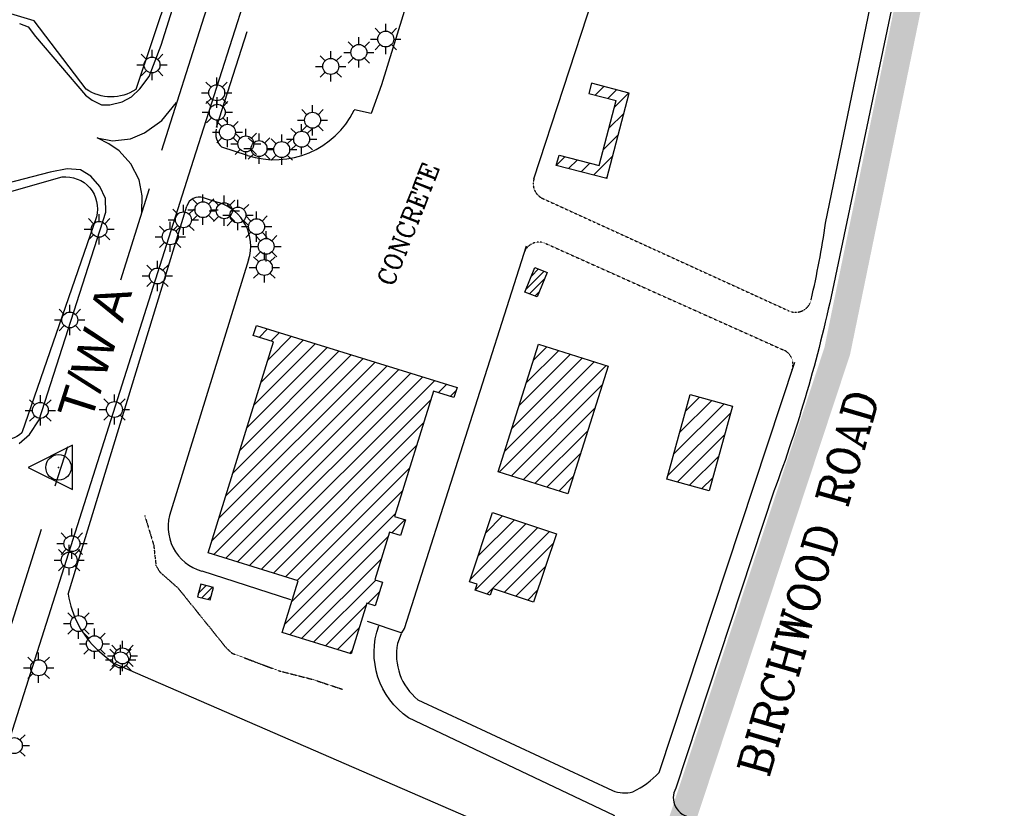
# Model space of a CAD drawing. Header units: feet. Extents: x 0 to 208040, y 0 to 211214.
# Tile 43 of 71: x 196762 to 197876, y 197967 to 198860. Entities that reach past the tile are written whole.
import ezdxf
from ezdxf.enums import TextEntityAlignment as Align

# ---------------------------------------------------------------- set-up
doc = ezdxf.new("R2010")
doc.units = ezdxf.units.FT
doc.header["$LTSCALE"] = 0.5
doc.header["$MEASUREMENT"] = 0
doc.header["$XCLIPFRAME"] = 0
doc.linetypes.add('HIDDEN2', pattern=[0.1875, 0.125, -0.0625])
doc.linetypes.add('PHANTOM2', pattern=[1.25, 0.625, -0.125, 0.125, -0.125, 0.125, -0.125])
doc.layers.get('0').update_dxf_attribs({"linetype": 'CONTINUOUS'})
for name, color, linetype in [('AIR-MARKING', 5, 'CONTINUOUS'), ('AIR-MARKINGADD', 5, 'CONTINUOUS'), ('AIR-PAVED', 1, 'CONTINUOUS'), ('AIR-PAVED-T', 7, 'CONTINUOUS'), ('CONC', 5, 'CONTINUOUS'), ('Future Property Line', 251, 'PHANTOM2'), ('HV-CONTROL', 11, 'CONTINUOUS'), ('image', 7, 'CONTINUOUS'), ('MA-BLDG', 11, 'CONTINUOUS'), ('MA-BLDGHATCH', 11, 'CONTINUOUS'), ('R-DIRT', 11, 'HIDDEN2'), ('R-PAVED', 11, 'CONTINUOUS'), ('R-PAVED-T', 1, 'CONTINUOUS'), ('RUNWAYLIGHTS', 11, 'CONTINUOUS'), ('STREAM', 11, 'PHANTOM2'), ('TAXIWYPAVED', 5, 'CONTINUOUS')]:
    doc.layers.add(name, color=color, linetype=linetype)
doc.styles.add('ARIAL', font='ARIAL.TTF')
doc.styles.add('CVFONT05', font='ROMANC')
picture_1 = doc.add_image_def('image1.jpg', size_in_pixel=(2000, 2400))

# ---------------------------------------------------------------- blocks, each defined once
blk = doc.blocks.new('SCPSUNIT')
at = {"layer": 'MA-BLDG'}
for p, q in [((-30.2, 43.7), (28.5, 49.4)), ((28.5, 49.4), (29.6, 37.4)), ((-30.2, 43.7), (-20.5, -55.9)), ((29.6, 37.4), (-17.1, 32.9)), ((-17.1, 32.9), (-9.7, -42.8)), ((22.1, -39.7), (-9.7, -42.8)), ((23.3, -51.6), (22.1, -39.7)), ((-20.5, -55.9), (23.3, -51.6))]:
    blk.add_line(p, q, dxfattribs=at)
blk = doc.blocks.new('HV-CONTROL', base_point=(0, 18.8))
blk.add_lwpolyline([(-25.1, 3.2), (24.9, 3.2), (-0.1, 53.2)], close=True)
blk.add_circle((-0.1, 18.8), 14.4)
blk.add_point((-0.1, 18.8))

msp = doc.modelspace()

# ---------------------------------------------------------------- hatches: boundary and pattern name
at = {"layer": 'MA-BLDGHATCH'}
h = msp.add_hatch(dxfattribs=at)
h.set_pattern_fill('ANSI31', color=256, scale=100, style=0)
h.paths.add_polyline_path([(197451.6, 198776.7), (197409, 198787.9), (197406, 198776.3), (197436.9, 198768.2), (197417.7, 198694.6), (197372.2, 198706.5), (197369.2, 198694.9), (197426.3, 198680)])
h = msp.add_hatch(dxfattribs=at)
h.set_pattern_fill('ANSI31', color=256, scale=50, style=0)
h.paths.add_polyline_path([(196981.5, 198217.4), (196967, 198221.2), (196963.3, 198206.9), (196977.8, 198203.2)])
h.paths.add_polyline_path([(197358.7, 198573.9), (197345, 198579.5), (197333.7, 198551.6), (197347.4, 198546)])
h = msp.add_hatch(dxfattribs=at)
h.set_pattern_fill('ANSI31', color=256, scale=100, style=0)
h.paths.add_polyline_path([(197180.7, 198280), (197193, 198276.1), (197198.5, 198293.8), (197186.3, 198297.5), (197230.2, 198439.3), (197253.3, 198432.2), (197256.9, 198443.7), (197030.1, 198513.9), (197026.5, 198502.3), (197049.4, 198495.2), (196975.6, 198256.5), (197077.3, 198225), (197059.1, 198166.3), (197137.1, 198142.2), (197154.9, 198199.5), (197164.4, 198196.6), (197172.7, 198223.3), (197164, 198226)])
h.paths.add_polyline_path([(197369.2, 198278.2), (197296.9, 198302.2), (197271, 198223.9), (197279.8, 198221), (197277.5, 198214.1), (197294.5, 198208.5), (197297, 198216.2), (197343.5, 198200.8)])
h.paths.add_polyline_path([(197427.9, 198467.8), (197349.2, 198492.7), (197303.4, 198348.1), (197382.1, 198323.2)])
h.paths.add_polyline_path([(197568.5, 198422.5), (197520.6, 198435.7), (197494, 198339.8), (197541.9, 198326.5)])

# ---------------------------------------------------------------- linework, layer by layer
at = {"layer": 'AIR-MARKING'}
for p, q in [((196922.5, 198830.8, 4), (196980.5, 199017.1, 4)), ((196762.1, 198855.3, 4), (196771.8, 198851.7, 4)), ((196771.8, 198851.7, 4), (196780.2, 198840.9, 4)), ((196780.2, 198840.9, 4), (196836.6, 198774.5, 4)), ((196908.9, 198795.6, 4), (196922.5, 198830.8, 4)), ((196898.2, 198781.4, 4), (196908.9, 198795.6, 4)), ((196836.6, 198774.5, 4), (196844.2, 198768.7, 4)), ((196878.1, 198767, 4), (196888.6, 198772.6, 4)), ((196888.6, 198772.6, 4), (196898.2, 198781.4, 4)), ((196844.2, 198768.7, 4), (196854.9, 198763.6, 4)), ((196854.9, 198763.6, 4), (196864.2, 198763.6, 4)), ((196864.2, 198763.6, 4), (196878.1, 198767, 4)), ((196796.9, 198687.2, 4), (196707.1, 198664, 4)), ((196816, 198691.1, 4), (196796.9, 198687.2, 4)), ((196831.3, 198689.9, 4), (196816, 198691.1, 4)), ((196842.8, 198682.8, 4), (196831.3, 198689.9, 4)), ((196852.8, 198671.2, 4), (196842.8, 198682.8, 4)), ((196859.2, 198657.3, 4), (196852.8, 198671.2, 4)), ((196859.6, 198641.8, 4), (196859.2, 198657.3, 4)), ((196784.5, 198407.2, 4), (196859.6, 198641.8, 4)), ((196773.5, 198390.6, 4), (196784.5, 198407.2, 4)), ((196761.9, 198380.1, 4), (196773.5, 198390.6, 4))]:
    msp.add_line(p, q, dxfattribs=at)
for points, elevation in [([(196923.2, 198712.1), (196971, 198862.9), (196982.8, 198899.5)], 10.3), ([(196900.6, 198642.1), (196900.7, 198660.4), (196897.3, 198678.7), (196888.1, 198696.5), (196874.7, 198711.3), (196863.2, 198719.2), (196849.8, 198726.2), (196867.2, 198722.8), (196887.5, 198724.9), (196903.4, 198731.6), (196922.9, 198745.6), (196939.8, 198766.2)], 11.1), ([(196876.6, 198565.6), (196909.3, 198668.6)], 10.3), ([(196802.6, 198332.3), (196816.7, 198376.7)], 10.3), ([(196582.6, 197611.9), (196711.1, 198044.3), (196787, 198283.4)], 10.3)]:
    msp.add_lwpolyline(points, dxfattribs=dict(at, elevation=elevation))
at = {"layer": 'AIR-MARKINGADD'}
for p, q in [((196958.9, 198700.8, 10.3), (197018.5, 198888, 10.3)), ((196822.8, 198272, 10.3), (196958.9, 198700.8, 10.3))]:
    msp.add_line(p, q, dxfattribs=at)
at = {"layer": 'AIR-MARKINGADD', "elevation": 10.3}
msp.add_lwpolyline([(196618.5, 197601.2), (196747, 198033.3), (196822.8, 198272)], dxfattribs=at)
at = {"layer": 'AIR-PAVED'}
msp.add_line((197194.3, 198166, 23.4), (197197.4, 198170.9, 23.4), dxfattribs=at)
at = {"layer": 'Future Property Line', "const_width": 30}
msp.add_lwpolyline([(199958.5, 201566), (199518, 201274, 0.24035), (199171.2, 200671), (199115.8, 200308.9, -0.112692), (199040.7, 200084.2), (198995.6, 200017.4), (198715.9, 199615.5, 0.072505), (198626.4, 199442.7), (197919.3, 199616.6), (197686.8, 198484.7), (197490.9, 197891.7), (197503.5, 197445), (197569.9, 197441.6), (197558.4, 197214.5), (197369.7, 197224), (197409.9, 195804.9)], format="xyb", dxfattribs=at)
at = {"layer": 'MA-BLDG'}
for p, q in [((197333.7, 198551.6), (197345, 198579.5)), ((197345, 198579.5), (197358.7, 198573.9)), ((197358.7, 198573.9), (197347.4, 198546)), ((197347.4, 198546), (197333.7, 198551.6)), ((197494, 198339.8), (197520.6, 198435.7)), ((197520.6, 198435.7), (197568.5, 198422.5)), ((197568.5, 198422.5), (197541.9, 198326.5)), ((197541.9, 198326.5), (197494, 198339.8)), ((196967, 198221.2), (196963.3, 198206.9)), ((196981.5, 198217.4), (196967, 198221.2)), ((196977.8, 198203.2), (196981.5, 198217.4)), ((196963.3, 198206.9), (196977.8, 198203.2))]:
    msp.add_line(p, q, dxfattribs=at)
for points, elevation in [([(197253.3, 198432.2), (197230.2, 198439.3), (197186.3, 198297.5), (197198.5, 198293.8), (197193, 198276.1), (197180.7, 198280), (197164, 198226), (197172.7, 198223.3), (197164.4, 198196.6), (197154.9, 198199.5), (197137.1, 198142.2), (197059.1, 198166.3), (197077.3, 198225), (196975.6, 198256.5), (197049.4, 198495.2), (197026.5, 198502.3), (197030.1, 198513.9), (197256.9, 198443.7)], 72.5), ([(197427.9, 198467.8), (197382.1, 198323.2), (197303.4, 198348.1), (197349.2, 198492.7)], 28), ([(197343.5, 198200.8), (197297, 198216.2), (197294.5, 198208.5), (197277.5, 198214.1), (197279.8, 198221), (197271, 198223.9), (197296.9, 198302.2), (197369.2, 198278.2)], 21.7)]:
    msp.add_lwpolyline(points, close=True, dxfattribs=dict(at, elevation=elevation))
at = {"layer": 'R-DIRT'}
for p, q in [((197353.7, 198657.5), (197632, 198530.4)), ((197357.3, 198606.5), (197625.9, 198486.1))]:
    msp.add_line(p, q, dxfattribs=at)
for centre, start, end in [((197361.3, 198674.1, 23.4), 161.9339, 245.4497), ((197349.8, 198589.8), 65.8675, 162.3095), ((197639.6, 198547, 11.9), 245.4497, 346.9985), ((197618.5, 198469.5, 11.9), 341.7067, 65.8675)]:
    msp.add_arc(centre, 18.3, start, end, dxfattribs=at)
at = {"layer": 'R-PAVED'}
for p, q in [((197673.7, 198629.5, 11.9), (197750.3, 199002, 11.9)), ((197485.4, 198008, 11.9), (197638.9, 198472.3, 11.9)), ((197193.7, 198165, 11.9), (197189.6, 198153.9, 11.9)), ((197212.6, 198090.2, 11.9), (197432.7, 197987.7, 11.9))]:
    msp.add_line(p, q, dxfattribs=at)
for points, elevation in [([(198460.7, 198399.1), (198555, 198855, 0.416445), (198520.9, 198907), (198195.5, 198974.9, 0.286935), (198181.3, 198959), (198157.1, 198963.2), (198157.2, 198964.2, 0.404946), (198150.9, 198983.7), (198080.2, 198997.6, 0.285953), (198066.7, 198982.4), (198048.4, 198986.4, 0.327477), (198035.2, 199008), (197823.8, 199050.4), (197823.8, 199050.7, 0.369799), (197778.8, 199017.9), (197681.5, 198553.9, -0.036725), (197615.2, 198326.2), (197504.2, 197990.2, 0.544903), (197521.6, 197957.4), (198305.1, 197753.2, 0.512441), (198330.9, 197768.9), (198341.3, 197823.8), (198361.9, 197921.8)], 35.9), ([(197322.7, 197637.5), (197409.8, 197680.5), (197409.8, 197680.8, 0.21898), (197438.5, 197702.8, 0.160025), (197451.2, 197765.9), (197449.8, 197911.2, 0.144133), (197434.7, 197959.4), (197202, 198069.7), (197202.2, 198069.7, -0.340636), (197168.3, 198173.9)], 13.8)]:
    msp.add_lwpolyline(points, format="xyb", dxfattribs=dict(at, elevation=elevation))
for centre, radius, start, end in [((196613.4, 198783.9, 11.9), 1071.4, 346.9985, 351.7164), ((197253.9, 198141.1, 11.9), 65.5, 168.7262, 230.8677), ((197414, 198073.9, 11.9), 97.1, 295.3878, 317.2919), ((197446.5, 198020.9, 11.9), 36, 247.5493, 284.7807)]:
    msp.add_arc(centre, radius, start, end, dxfattribs=at)
at = {"layer": 'RUNWAYLIGHTS'}
for p, q in [((197176.3, 198846.9, 10.5), (197176.3, 198855, 10.5)), ((197145.9, 198831.8, 10.3), (197145.9, 198839.9, 10.3)), ((197170, 198844.3, 10.5), (197164.2, 198850, 10.5)), ((197182.7, 198844.3, 10.5), (197188.4, 198850, 10.5)), ((197139.6, 198829.1, 10.3), (197133.8, 198834.8, 10.3)), ((197152.3, 198829.1, 10.3), (197158, 198834.8, 10.3)), ((197159.2, 198837.9, 10.5), (197167.3, 198837.9, 10.5)), ((197170, 198831.6, 10.5), (197164.2, 198825.8, 10.5)), ((197176.3, 198820.8, 10.5), (197176.3, 198828.9, 10.5)), ((197182.7, 198831.6, 10.5), (197188.4, 198825.8, 10.5)), ((197185.3, 198837.9, 10.5), (197193.4, 198837.9, 10.5)), ((196905.7, 198814.9, 10.3), (196899.9, 198820.6, 10.3)), ((196912, 198817.5, 10.3), (196912, 198825.6, 10.3)), ((196918.4, 198814.9, 10.3), (196924.1, 198820.6, 10.3)), ((197107.7, 198813.2, 10.1), (197102, 198819, 10.1)), ((197114.1, 198815.9, 10.1), (197114.1, 198824, 10.1)), ((197120.4, 198813.2, 10.1), (197126.2, 198819, 10.1)), ((197128.8, 198822.8, 10.3), (197136.9, 198822.8, 10.3)), ((197154.9, 198822.8, 10.3), (197163, 198822.8, 10.3)), ((196894.9, 198808.5, 10.3), (196903, 198808.5, 10.3)), ((196921, 198808.5, 10.3), (196929.1, 198808.5, 10.3)), ((197097, 198806.9, 10.1), (197105.1, 198806.9, 10.1)), ((197123.1, 198806.9, 10.1), (197131.2, 198806.9, 10.1)), ((197139.6, 198816.4, 10.3), (197133.8, 198810.7, 10.3)), ((197145.9, 198805.7, 10.3), (197145.9, 198813.8, 10.3)), ((197152.3, 198816.4, 10.3), (197158, 198810.7, 10.3)), ((196905.7, 198802.2, 10.3), (196899.9, 198796.4, 10.3)), ((196912, 198791.4, 10.3), (196912, 198799.5, 10.3)), ((196918.4, 198802.2, 10.3), (196924.1, 198796.4, 10.3)), ((197107.7, 198800.5, 10.1), (197102, 198794.8, 10.1)), ((197114.1, 198789.8, 10.1), (197114.1, 198797.9, 10.1)), ((197120.4, 198800.5, 10.1), (197126.2, 198794.8, 10.1)), ((196978.7, 198783.5, 10.4), (196973, 198789.2, 10.4)), ((196985.1, 198786.1, 10.4), (196985.1, 198794.2, 10.4)), ((196991.4, 198783.5, 10.4), (196997.1, 198789.2, 10.4)), ((196968, 198777.1, 10.4), (196976.1, 198777.1, 10.4)), ((196994.1, 198777.1, 10.4), (197002.2, 198777.1, 10.4)), ((196978.7, 198770.7, 10.4), (196973, 198765, 10.4)), ((196979.4, 198761.3, 10.1), (196973.7, 198767.1, 10.1)), ((196985.1, 198760, 10.4), (196985.1, 198768.1, 10.4)), ((196985.8, 198764, 10.1), (196985.8, 198772.1, 10.1)), ((196991.4, 198770.7, 10.4), (196997.1, 198765, 10.4)), ((196992.1, 198761.3, 10.1), (196997.9, 198767.1, 10.1)), ((197093.5, 198755, 10.1), (197093.5, 198763.1, 10.1)), ((196968.7, 198755, 10.1), (196976.8, 198755, 10.1)), ((196994.8, 198755, 10.1), (197002.9, 198755, 10.1)), ((197087.1, 198752.3, 10.1), (197081.4, 198758, 10.1)), ((197099.8, 198752.3, 10.1), (197105.6, 198758, 10.1)), ((196979.4, 198748.6, 10.1), (196973.7, 198742.9, 10.1)), ((196991, 198738.8, 10.1), (196985.2, 198744.6, 10.1)), ((196985.8, 198737.9, 10.1), (196985.8, 198746, 10.1)), ((196992.1, 198748.6, 10.1), (196997.9, 198742.9, 10.1)), ((196997.3, 198741.5, 10.1), (196997.3, 198749.6, 10.1)), ((197003.7, 198738.8, 10.1), (197009.4, 198744.6, 10.1)), ((197076.4, 198746, 10.1), (197084.5, 198746, 10.1)), ((197081.2, 198733.5, 10.1), (197081.2, 198741.6, 10.1)), ((197087.1, 198739.6, 10.1), (197081.4, 198733.9, 10.1)), ((197099.8, 198739.6, 10.1), (197105.6, 198733.9, 10.1)), ((197102.5, 198746, 10.1), (197110.6, 198746, 10.1)), ((196980.2, 198732.5, 10.1), (196988.3, 198732.5, 10.1)), ((197011.8, 198725.6, 10.1), (197006, 198731.3, 10.1)), ((197006.3, 198732.5, 10.1), (197014.4, 198732.5, 10.1)), ((197018.1, 198728.2, 10.1), (197018.1, 198736.3, 10.1)), ((197024.5, 198725.6, 10.1), (197030.2, 198731.3, 10.1)), ((197033, 198722.9, 10.2), (197033, 198731, 10.2)), ((197058.6, 198721.8, 10.2), (197058.6, 198729.9, 10.2)), ((197074.9, 198730.9, 10.1), (197069.1, 198736.6, 10.1)), ((197087.6, 198730.9, 10.1), (197093.3, 198736.6, 10.1)), ((197093.5, 198728.9, 10.1), (197093.5, 198737, 10.1)), ((196991, 198726.1, 10.1), (196985.2, 198720.4, 10.1)), ((196997.3, 198715.4, 10.1), (196997.3, 198723.5, 10.1)), ((197001, 198719.2, 10.1), (197009.1, 198719.2, 10.1)), ((197003.7, 198726.1, 10.1), (197009.4, 198720.4, 10.1)), ((197026.6, 198720.3, 10.2), (197020.9, 198726, 10.2)), ((197027.1, 198719.2, 10.1), (197035.2, 198719.2, 10.1)), ((197039.4, 198720.3, 10.2), (197045.1, 198726, 10.2)), ((197052.3, 198719.2, 10.2), (197046.6, 198724.9, 10.2)), ((197064.1, 198724.5, 10.1), (197072.2, 198724.5, 10.1)), ((197065, 198719.2, 10.2), (197070.7, 198724.9, 10.2)), ((197074.9, 198718.1, 10.1), (197069.1, 198712.4, 10.1)), ((197087.6, 198718.1, 10.1), (197093.3, 198712.4, 10.1)), ((197090.2, 198724.5, 10.1), (197098.3, 198724.5, 10.1)), ((197011.8, 198712.8, 10.1), (197006, 198707.1, 10.1)), ((197015.9, 198713.9, 10.2), (197024, 198713.9, 10.2)), ((197018.1, 198702.1, 10.1), (197018.1, 198710.2, 10.1)), ((197026.6, 198707.6, 10.2), (197020.9, 198701.8, 10.2)), ((197024.5, 198712.8, 10.1), (197030.2, 198707.1, 10.1)), ((197039.4, 198707.6, 10.2), (197045.1, 198701.8, 10.2)), ((197041.5, 198712.8, 10.2), (197049.6, 198712.8, 10.2)), ((197042, 198713.9, 10.2), (197050.1, 198713.9, 10.2)), ((197052.3, 198706.4, 10.2), (197046.6, 198700.7, 10.2)), ((197065, 198706.4, 10.2), (197070.7, 198700.7, 10.2)), ((197067.6, 198712.8, 10.2), (197075.7, 198712.8, 10.2)), ((197081.2, 198707.4, 10.1), (197081.2, 198715.5, 10.1)), ((197033, 198696.8, 10.2), (197033, 198704.9, 10.2)), ((197058.6, 198695.7, 10.2), (197058.6, 198703.8, 10.2)), ((196969.6, 198653.8, 10.3), (196969.6, 198661.9, 10.3)), ((196947.5, 198642.3, 10.2), (196947.5, 198650.4, 10.2)), ((196963.3, 198651.2, 10.3), (196957.5, 198656.9, 10.3)), ((196976, 198651.2, 10.3), (196981.7, 198656.9, 10.3)), ((196987.3, 198649.9, 10.3), (196981.6, 198655.7, 10.3)), ((196993.7, 198652.6, 10.3), (196993.7, 198660.7, 10.3)), ((197002.8, 198645.1, 10.3), (196997.1, 198650.8, 10.3)), ((197000, 198649.9, 10.3), (197005.8, 198655.7, 10.3)), ((197009.2, 198647.7, 10.3), (197009.2, 198655.8, 10.3)), ((197015.5, 198645.1, 10.3), (197021.3, 198650.8, 10.3)), ((196852.2, 198631.6, 10.1), (196852.2, 198639.7, 10.1)), ((196941.1, 198639.7, 10.2), (196935.4, 198645.4, 10.2)), ((196952.5, 198644.8, 10.3), (196960.6, 198644.8, 10.3)), ((196953.8, 198639.7, 10.2), (196959.6, 198645.4, 10.2)), ((196976.6, 198643.6, 10.3), (196984.7, 198643.6, 10.3)), ((196978.6, 198644.8, 10.3), (196986.7, 198644.8, 10.3)), ((196992.1, 198638.7, 10.3), (197000.2, 198638.7, 10.3)), ((197002.7, 198643.6, 10.3), (197010.8, 198643.6, 10.3)), ((197018.2, 198638.7, 10.3), (197026.3, 198638.7, 10.3)), ((197030.2, 198634.6, 10.3), (197030.2, 198642.7, 10.3)), ((196845.8, 198628.9, 10.1), (196840.1, 198634.7, 10.1)), ((196858.6, 198628.9, 10.1), (196864.3, 198634.7, 10.1)), ((196930.4, 198633.3, 10.2), (196938.5, 198633.3, 10.2)), ((196932.6, 198623.1, 10.2), (196932.6, 198631.2, 10.2)), ((196956.5, 198633.3, 10.2), (196964.6, 198633.3, 10.2)), ((196963.3, 198638.5, 10.3), (196957.5, 198632.7, 10.3)), ((196969.6, 198627.7, 10.3), (196969.6, 198635.8, 10.3)), ((196976, 198638.5, 10.3), (196981.7, 198632.7, 10.3)), ((196987.3, 198637.2, 10.3), (196981.6, 198631.5, 10.3)), ((196993.7, 198626.5, 10.3), (196993.7, 198634.6, 10.3)), ((197002.8, 198632.4, 10.3), (196997.1, 198626.6, 10.3)), ((197000, 198637.2, 10.3), (197005.8, 198631.5, 10.3)), ((197009.2, 198621.6, 10.3), (197009.2, 198629.7, 10.3)), ((197015.5, 198632.4, 10.3), (197021.3, 198626.6, 10.3)), ((197023.8, 198631.9, 10.3), (197018.1, 198637.7, 10.3)), ((197036.5, 198631.9, 10.3), (197042.3, 198637.7, 10.3)), ((196835.1, 198622.6, 10.1), (196843.2, 198622.6, 10.1)), ((196861.2, 198622.6, 10.1), (196869.3, 198622.6, 10.1)), ((196926.2, 198620.4, 10.2), (196920.5, 198626.2, 10.2)), ((196941.1, 198627, 10.2), (196935.4, 198621.2, 10.2)), ((196938.9, 198620.4, 10.2), (196944.6, 198626.2, 10.2)), ((196947.5, 198616.2, 10.2), (196947.5, 198624.3, 10.2)), ((196953.8, 198627, 10.2), (196959.6, 198621.2, 10.2)), ((197013.1, 198625.6, 10.3), (197021.2, 198625.6, 10.3)), ((197023.8, 198619.2, 10.3), (197018.1, 198613.5, 10.3)), ((197030.2, 198608.5, 10.3), (197030.2, 198616.6, 10.3)), ((197036.5, 198619.2, 10.3), (197042.3, 198613.5, 10.3)), ((197039.2, 198625.6, 10.3), (197047.3, 198625.6, 10.3)), ((197041.1, 198612.3, 10.3), (197041.1, 198620.4, 10.3)), ((196845.8, 198616.2, 10.1), (196840.1, 198610.5, 10.1)), ((196852.2, 198605.5, 10.1), (196852.2, 198613.6, 10.1)), ((196858.6, 198616.2, 10.1), (196864.3, 198610.5, 10.1)), ((196915.5, 198614.1, 10.2), (196923.6, 198614.1, 10.2)), ((196926.2, 198607.7, 10.2), (196920.5, 198602, 10.2)), ((196938.9, 198607.7, 10.2), (196944.6, 198602, 10.2)), ((196941.6, 198614.1, 10.2), (196949.7, 198614.1, 10.2)), ((197034.8, 198609.7, 10.3), (197029.1, 198615.4, 10.3)), ((197047.5, 198609.7, 10.3), (197053.2, 198615.4, 10.3)), ((196932.6, 198597, 10.2), (196932.6, 198605.1, 10.2)), ((197024, 198603.3, 10.3), (197032.1, 198603.3, 10.3)), ((197034.8, 198597, 10.3), (197029.1, 198591.3, 10.3)), ((197039, 198588.4, 10), (197039, 198596.5, 10)), ((197041.1, 198586.2, 10.3), (197041.1, 198594.3, 10.3)), ((197047.5, 198597, 10.3), (197053.2, 198591.3, 10.3)), ((197050.1, 198603.3, 10.3), (197058.2, 198603.3, 10.3)), ((196918.1, 198578.8, 10.1), (196918.1, 198586.9, 10.1)), ((197032.7, 198585.8, 10), (197026.9, 198591.5, 10)), ((197045.4, 198585.8, 10), (197051.1, 198591.5, 10)), ((196911.7, 198576.2, 10.1), (196906, 198581.9, 10.1)), ((196924.4, 198576.2, 10.1), (196930.2, 198581.9, 10.1)), ((197021.9, 198579.4, 10), (197030, 198579.4, 10)), ((197032.7, 198573, 10), (197026.9, 198567.3, 10)), ((197045.4, 198573, 10), (197051.1, 198567.3, 10)), ((197048, 198579.4, 10), (197056.1, 198579.4, 10)), ((196901, 198569.8, 10.1), (196909.1, 198569.8, 10.1)), ((196911.7, 198563.5, 10.1), (196906, 198557.7, 10.1)), ((196918.1, 198552.7, 10.1), (196918.1, 198560.8, 10.1)), ((196924.4, 198563.5, 10.1), (196930.2, 198557.7, 10.1)), ((196927.1, 198569.8, 10.1), (196935.2, 198569.8, 10.1)), ((197039, 198562.3, 10), (197039, 198570.4, 10)), ((196812.6, 198526.3, 9.9), (196806.9, 198532.1, 9.9)), ((196819, 198529, 9.9), (196819, 198537.1, 9.9)), ((196825.4, 198526.3, 9.9), (196831.1, 198532.1, 9.9)), ((196801.9, 198520, 9.9), (196810, 198520, 9.9)), ((196828, 198520, 9.9), (196836.1, 198520, 9.9)), ((196812.6, 198513.6, 9.9), (196806.9, 198507.9, 9.9)), ((196819, 198502.9, 9.9), (196819, 198511, 9.9)), ((196825.4, 198513.6, 9.9), (196831.1, 198507.9, 9.9)), ((196779.3, 198424, 9.9), (196773.6, 198429.8, 9.9)), ((196785.7, 198426.7, 9.9), (196785.7, 198434.8, 9.9)), ((196792.1, 198424, 9.9), (196797.8, 198429.8, 9.9)), ((196863.1, 198425, 9.8), (196857.4, 198430.8, 9.8)), ((196869.5, 198427.7, 9.8), (196869.5, 198435.8, 9.8)), ((196875.9, 198425, 9.8), (196881.6, 198430.8, 9.8)), ((196768.6, 198417.7, 9.9), (196776.7, 198417.7, 9.9)), ((196794.7, 198417.7, 9.9), (196802.8, 198417.7, 9.9)), ((196852.4, 198418.7, 9.8), (196860.5, 198418.7, 9.8)), ((196878.5, 198418.7, 9.8), (196886.6, 198418.7, 9.8)), ((196779.3, 198411.3, 9.9), (196773.6, 198405.6, 9.9)), ((196785.7, 198400.6, 9.9), (196785.7, 198408.7, 9.9)), ((196792.1, 198411.3, 9.9), (196797.8, 198405.6, 9.9)), ((196863.1, 198412.3, 9.8), (196857.4, 198406.6, 9.8)), ((196869.5, 198401.6, 9.8), (196869.5, 198409.7, 9.8)), ((196875.9, 198412.3, 9.8), (196881.6, 198406.6, 9.8)), ((196821.4, 198275.9, 9.9), (196821.4, 198284, 9.9)), ((196815, 198273.3, 9.9), (196809.3, 198279, 9.9)), ((196827.8, 198273.3, 9.9), (196833.5, 198279, 9.9)), ((196804.3, 198266.9, 9.9), (196812.4, 198266.9, 9.9)), ((196812, 198254.6, 9.9), (196806.3, 198260.4, 9.9)), ((196815, 198260.6, 9.9), (196809.3, 198254.8, 9.9)), ((196818.3, 198257.3, 9.9), (196818.3, 198265.4, 9.9)), ((196824.7, 198254.6, 9.9), (196830.4, 198260.4, 9.9)), ((196827.8, 198260.6, 9.9), (196833.5, 198254.8, 9.9)), ((196830.4, 198266.9, 9.9), (196838.5, 198266.9, 9.9)), ((196821.4, 198249.8, 9.9), (196821.4, 198257.9, 9.9)), ((196801.2, 198248.3, 9.9), (196809.3, 198248.3, 9.9)), ((196812, 198241.9, 9.9), (196806.3, 198236.2, 9.9)), ((196818.3, 198231.2, 9.9), (196818.3, 198239.3, 9.9)), ((196824.7, 198241.9, 9.9), (196830.4, 198236.2, 9.9)), ((196827.3, 198248.3, 9.9), (196835.4, 198248.3, 9.9)), ((196828.9, 198185.5, 9.7), (196828.9, 198193.6, 9.7)), ((196822.5, 198182.9, 9.7), (196816.8, 198188.6, 9.7)), ((196835.2, 198182.9, 9.7), (196841, 198188.6, 9.7)), ((196811.8, 198176.5, 9.7), (196819.9, 198176.5, 9.7)), ((196837.9, 198176.5, 9.7), (196846, 198176.5, 9.7)), ((196822.5, 198170.2, 9.7), (196816.8, 198164.4, 9.7)), ((196828.9, 198159.4, 9.7), (196828.9, 198167.5, 9.7)), ((196840.5, 198160.1, 9.7), (196834.8, 198165.8, 9.7)), ((196835.2, 198170.2, 9.7), (196841, 198164.4, 9.7)), ((196846.9, 198162.7, 9.7), (196846.9, 198170.8, 9.7)), ((196853.3, 198160.1, 9.7), (196859, 198165.8, 9.7)), ((196829.8, 198153.7, 9.7), (196837.9, 198153.7, 9.7)), ((196855.9, 198153.7, 9.7), (196864, 198153.7, 9.7)), ((196872.3, 198146.2, 10), (196866.5, 198152, 10)), ((196876.4, 198144.4, 10), (196876.4, 198152.5, 10)), ((196878.6, 198148.9, 10), (196878.6, 198157, 10)), ((196885, 198146.2, 10), (196890.7, 198152, 10)), ((196777.4, 198132.8, 9.4), (196771.7, 198138.5, 9.4)), ((196783.8, 198135.5, 9.4), (196783.8, 198143.6, 9.4)), ((196790.1, 198132.8, 9.4), (196795.9, 198138.5, 9.4)), ((196840.5, 198147.4, 9.7), (196834.8, 198141.7, 9.7)), ((196846.9, 198136.6, 9.7), (196846.9, 198144.7, 9.7)), ((196853.3, 198147.4, 9.7), (196859, 198141.7, 9.7)), ((196861.5, 198139.9, 10), (196869.6, 198139.9, 10)), ((196870, 198141.8, 10), (196864.3, 198147.5, 10)), ((196882.7, 198141.8, 10), (196888.5, 198147.5, 10)), ((196887.6, 198139.9, 10), (196895.7, 198139.9, 10)), ((196859.3, 198135.4, 10), (196867.4, 198135.4, 10)), ((196870, 198129, 10), (196864.3, 198123.3, 10)), ((196872.3, 198133.5, 10), (196866.5, 198127.8, 10)), ((196878.6, 198122.8, 10), (196878.6, 198130.9, 10)), ((196882.7, 198129, 10), (196888.5, 198123.3, 10)), ((196885, 198133.5, 10), (196890.7, 198127.8, 10)), ((196885.4, 198135.4, 10), (196893.5, 198135.4, 10)), ((196766.7, 198126.5, 9.4), (196774.8, 198126.5, 9.4)), ((196777.4, 198120.1, 9.4), (196771.7, 198114.4, 9.4)), ((196783.8, 198109.4, 9.4), (196783.8, 198117.5, 9.4)), ((196790.1, 198120.1, 9.4), (196795.9, 198114.4, 9.4)), ((196792.8, 198126.5, 9.4), (196800.9, 198126.5, 9.4)), ((196876.4, 198118.3, 10), (196876.4, 198126.4, 10)), ((196762.6, 198044.8, 9.3), (196768.4, 198050.5, 9.3)), ((196765.3, 198038.4, 9.3), (196773.4, 198038.4, 9.3)), ((196762.6, 198032.1, 9.3), (196768.4, 198026.3, 9.3))]:
    msp.add_line(p, q, dxfattribs=at)
for centre in [(197176.3, 198837.9, 10.5), (197145.9, 198822.8, 10.3), (196912, 198808.5, 10.3), (197114.1, 198806.9, 10.1), (196985.1, 198777.1, 10.4), (196985.8, 198755, 10.1), (197093.5, 198746, 10.1), (196997.3, 198732.5, 10.1), (197018.1, 198719.2, 10.1), (197081.2, 198724.5, 10.1), (197033, 198713.9, 10.2), (197058.6, 198712.8, 10.2), (196969.6, 198644.8, 10.3), (196993.7, 198643.6, 10.3), (196947.5, 198633.3, 10.2), (197009.2, 198638.7, 10.3), (196852.2, 198622.6, 10.1), (197030.2, 198625.6, 10.3), (196932.6, 198614.1, 10.2), (197041.1, 198603.3, 10.3), (197039, 198579.4, 10), (196918.1, 198569.8, 10.1), (196819, 198520, 9.9), (196869.5, 198418.7, 9.8), (196785.7, 198417.7, 9.9), (196821.4, 198266.9, 9.9), (196818.3, 198248.3, 9.9), (196828.9, 198176.5, 9.7), (196846.9, 198153.7, 9.7), (196878.6, 198139.9, 10), (196876.4, 198135.4, 10), (196783.8, 198126.5, 9.4), (196756.3, 198038.4, 9.3)]:
    msp.add_circle(centre, 9, dxfattribs=at)
at = {"layer": 'STREAM', "elevation": 7}
msp.add_lwpolyline([(196903.8, 198298.6), (196913.9, 198265.3), (196916.5, 198241.9), (196920.9, 198234.8), (196941.3, 198216.8), (196995.9, 198148.9), (197002.4, 198143), (197055.1, 198123.2), (197094.4, 198113.1), (197127.2, 198102.2)], dxfattribs=at)
at = {"layer": 'TAXIWYPAVED'}
for p, q in [((197254.3, 199055.2, 11.1), (197171.4, 198786, 11.1)), ((197343.9, 198679.8, 23.4), (197445.3, 198990.6, 23.4)), ((196984.8, 198738.2), (197019.6, 198846.4)), ((197171.4, 198786, 11.1), (197159.9, 198753.5, 11.1)), ((197140.9, 198757.9), (197140.6, 198757.2)), ((197159.9, 198753.5, 11.1), (197140.9, 198757.9, 11.1)), ((197019.9, 198706.2), (196991.1, 198715.6)), ((196969.9, 198658.5), (196987.2, 198653)), ((196817.3, 198209.6), (196951.4, 198648.8)), ((196938.1, 198605, 20.1), (196938.3, 198605, 20.1)), ((197197.4, 198170.9, 23.4), (197335.5, 198604, 23.4)), ((197021.2, 198588), (196933.1, 198303.8)), ((196968.2, 198236, 20.1), (197068.7, 198203.8, 20.1)), ((197155.2, 198179.3, 23.4), (197194.3, 198166, 23.4)), ((196850.9, 198145.9, 20.1), (196850.9, 198146.1, 20.1)), ((196867.4, 198131.9, 20.1), (196850.9, 198145.9, 20.1)), ((197329.8, 197931.1, 20.1), (196867.2, 198132.2, 20.1)), ((196867.2, 198132.2, 20.1), (196867.5, 198132.1, 20.1)), ((196867.5, 198132.1, 20.1), (196867.4, 198131.9, 20.1))]:
    msp.add_line(p, q, dxfattribs=at)
at = {"layer": 'TAXIWYPAVED', "elevation": 7.3}
for points in [[(196969.5, 199007.1), (196893.7, 198780.8, -0.307213), (196837.4, 198781.3), (196778.7, 198858.4), (196706.7, 198880.1)], [(196713.4, 198654.5), (196810.3, 198681.8, -0.526885), (196849.1, 198636.7), (196764.9, 198392.4, -0.445852), (196715.5, 198397.5)]]:
    msp.add_lwpolyline(points, format="xyb", dxfattribs=at)
at = {"layer": 'TAXIWYPAVED'}
for centre, radius, start, end in [((197050.8, 198801.3), 100, 252.0027, 333.8529), ((197004.4, 198731), 20.4, 165.6275, 229.175), ((196965.5, 198644.5), 14.7, 72.4439, 163.012), ((196971.6, 198603.4), 52, 342.7741, 72.4439), ((196982.4, 198286.3, 20.1), 52.3, 160.4496, 254.2627), ((196924.3, 198225.7, 20.1), 108.2, 188.5217, 227.3056)]:
    msp.add_arc(centre, radius, start, end, dxfattribs=at)

# ---------------------------------------------------------------- block references
at = {"layer": 'HV-CONTROL', "rotation": 90}
msp.add_blockref('HV-CONTROL', (196806.3, 198353.3, 9.7), dxfattribs=at)
at = {"layer": 'MA-BLDG', "rotation": 159.7668823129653}
msp.add_blockref('SCPSUNIT', (197413, 198731.4), dxfattribs=at)

# ---------------------------------------------------------------- texts
at = {"layer": 'AIR-PAVED-T', "style": 'ARIAL'}
msp.add_text('T/W A', height=40, rotation=72.3238, dxfattribs=at).set_placement((196846.5, 198483.9), align=Align.MIDDLE)
at = {"layer": 'CONC', "style": 'CVFONT05'}
msp.add_text('CONCRETE', height=20, rotation=68.6923, dxfattribs=at).set_placement((197201.5, 198628.3), align=Align.MIDDLE)
at = {"layer": 'R-PAVED-T', "style": 'CVFONT05'}
msp.add_text('BIRCHWOOD ROAD', height=36, rotation=73.8038, dxfattribs=at).set_placement((197653.9, 198222.5), align=Align.MIDDLE)

# ---------------------------------------------------------------- pictures from other files: only their frames are drawn
at = {"layer": 'image'}
image = msp.add_image(picture_1, insert=(189577.4, 187001.2), size_in_units=(14997.8, 17997.4), rotation=0.6, dxfattribs=at)
image.set_boundary_path([(132.996, 330.714), (430.192, 24.765), (1020.87, 15.748), (1441.694, 2.418), (1679.783, 17.58), (1693.604, 9.457), (1619.806, 230.729), (1548.014, 470.558), (1535.763, 774.424), (1569.421, 992.353), (1639.473, 1205.262), (1591.986, 1384.6), (1519.706, 1505.468), (1523.142, 1667.603), (1504.677, 1730.756), (1672.9, 1884.48), (1821.97, 1931.65), (1498.085, 2118.297), (960.466, 2148.074), (673.895, 2165.344), (458.475, 2163.088), (240.59, 2160.806), (87.062, 2055.378), (143.158, 1779.843), (140.638, 1536.635), (138.25, 1280.692), (130.08, 1093.17), (219.456, 785.044), (141.38, 497.97), (132.996, 330.714)])
image.dxf.flags = 15

doc.saveas('drawing.dxf')
